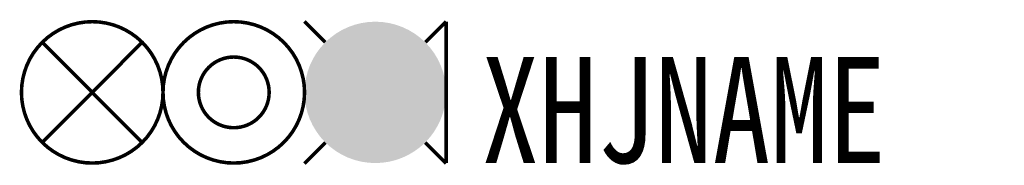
# Model space of a CAD drawing. Header units: inches. Extents: x -12.1 to 15.8, y 3.9 to 8.1.
import ezdxf

# ---------------------------------------------------------------- set-up
doc = ezdxf.new("R2010")
doc.units = ezdxf.units.IN
doc.header["$MEASUREMENT"] = 0
doc.styles.add('HZ', font='SimSun.ttf', dxfattribs={"width": 0.8})

msp = doc.modelspace()

# ---------------------------------------------------------------- linework, layer by layer
at = {"const_width": 0.1}
for points in [[(-12, 6, 1), (-8, 6, 1)], [(-8, 6, 1), (-4, 6, 1)], [(-7, 6, 1), (-5, 6, 1)]]:
    msp.add_lwpolyline(points, format="xyb", close=True, dxfattribs=at)
at = {"color": 1, "const_width": 0.1}
for points in [[(-4, 8.007), (-3.416, 7.42)], [(0, 8.007), (-0.584, 7.42)], [(-3.409, 4.58), (-4, 3.986)], [(-0.591, 4.58), (0, 3.986)]]:
    msp.add_lwpolyline(points, dxfattribs=at)
at = {"color": 1, "const_width": 2}
msp.add_lwpolyline([(-3, 6, 1), (-1, 6, 1)], format="xyb", close=True, dxfattribs=at)
at = {"const_width": 0.1}
for points in [[(0, 8), (0, 4)], [(-11.414, 7.421), (-8.59, 4.582)], [(-8.586, 7.421), (-11.41, 4.582)]]:
    msp.add_lwpolyline(points, dxfattribs=at)

# ---------------------------------------------------------------- texts
at = {"style": 'HZ', "width": 0.8}
msp.add_attdef('XHJNAME', (1, 4), 'S2', height=3, dxfattribs=at)

doc.saveas('drawing.dxf')
